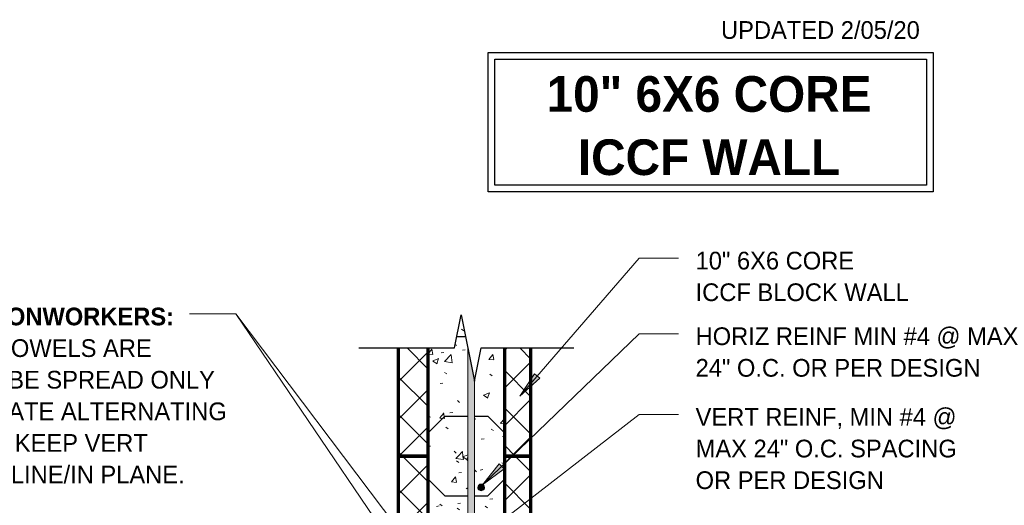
# Model space of a CAD drawing. Header units: inches. Extents: x 185 to 1318, y -45 to 298.
# Tile 23 of 23: x 1237 to 1311, y 88 to 125. Entities that reach past the tile are written whole.
import ezdxf

# ---------------------------------------------------------------- set-up
doc = ezdxf.new("R2010")
doc.units = ezdxf.units.IN
doc.header["$MEASUREMENT"] = 0
for name, color, linetype, lineweight in [('A-ANNO-TEXT', 2, 'Continuous', 9), ('A-DETL', 5, 'Continuous', 9), ('A-DETL-GENF', 3, 'Continuous', 9), ('A-DETL-HLIN', 3, 'Continuous', 70), ('A-DETL-MLIN', 3, 'Continuous', 30)]:
    doc.layers.add(name, color=color, linetype=linetype, lineweight=lineweight)
pattern_1 = [(50, (1159.29, 0), (4.59071, -0.40187), [0.48, -5.28]), (355, (1159.29, 0), (-0.88784, 4.8137), [0.384, -4.224]), (100.451, (1159.673, -0.033), (3.70197, 4.41272), [0.408, -4.487]), (46.184, (1159.29, 1.28), (6.83066, -1.05904), [0.72, -7.92]), (96.636, (1159.859, 1.192), (5.98166, 6.234), [0.612, -6.731]), (351.184, (1159.29, 1.28), (5.98208, 6.23382), [0.576, -6.336]), (21, (1159.93, 0.96), (3.82029, -2.5771), [0.48, -5.28]), (326, (1159.93, 0.96), (1.5572, 4.64059), [0.384, -4.224]), (71.451, (1160.248, 0.745), (5.37715, 2.0647), [0.408, -4.487]), (37.5, (1159.29, 0), (0.077972, 2.130786), [0.211, -3.962, 0.211, -4.077, -4.24]), (37.5, (1159.29, 0), (0.077972, 2.130786), [-8.461, 0.211, -4.029]), (7.5, (1159.29, 0), (1.683907, 2.52439), [0.211, -2.234, 0.211, -3.866, -1.616]), (7.5, (1159.29, 0), (1.683907, 2.52439), [-6.522, 0.211, -1.405]), (327.5, (1157.863, 0), (3.416527, -0.144297), [0.211, -1.389, 0.211, -4.781, -6.624]), (327.5, (1157.863, 0), (3.416527, -0.144297), [-6.592, 0.211, -6.413]), (317.5, (1157.223, 0), (3.732463, 0.640715), [0.211, -1.869, 0.211, -3.104, -4.704]), (317.5, (1157.223, 0), (3.732463, 0.640715), [-5.395, 0.211, -4.493])]
pattern_2 = [(45, (1159.29, 0), (-1.414214, 1.414214), []), (135, (1159.29, 0), (-1.414214, -1.414214), [])]

# ---------------------------------------------------------------- blocks, each defined once
blk = doc.blocks.new('Reinf Bar Eleva_ WITH SLAB0')
at = {"layer": 'A-DETL-GENF'}
blk.add_hatch(color=256, dxfattribs=at).paths.add_polyline_path([(0, 0), (0, -0.5), (41.642, -0.5), (44.142, 0)], flags=0)
for p, q in [((44.142, 0), (0, 0)), ((0, 0), (0, -0.5)), ((0, -0.5), (41.642, -0.5))]:
    blk.add_line(p, q, dxfattribs=at)
blk = doc.blocks.new('Reinf Bar Secti_ WITH SLAB3')
at = {"layer": 'A-DETL-GENF'}
h = blk.add_hatch(color=256, dxfattribs=at)
edge = h.paths.add_edge_path(flags=0)
edge.add_arc((0, 0), 0.25, 180, 360)
edge.add_arc((0, 0), 0.25, 360, 540)
for start, end in [(360, 180), (180, 360)]:
    blk.add_arc((0, 0), 0.25, start, end, dxfattribs=at)
blk = doc.blocks.new('Break Line2 - B_ WITH SLAB0')
at = {"layer": 'A-DETL-GENF', "lineweight": 30}
for p, q in [((-1, 0), (-0.5, 2.5)), ((-0.5, 2.5), (0.5, -2.5)), ((-8.216, 0), (-1, 0)), ((0.5, -2.5), (1, 0)), ((1, 0), (7.992, 0))]:
    blk.add_line(p, q, dxfattribs=at)

msp = doc.modelspace()

# ---------------------------------------------------------------- hatches: boundary and pattern name
at = {"layer": 'A-ANNO-TEXT'}
for points in [[(1275.83219463, 97.65078571), (1275.43371229, 97.99506744), (1274.32541379, 96.30953964)], [(1273.14344145, 90.83443589), (1272.77772093, 91.2133377), (1271.52155868, 89.63492523)]]:
    msp.add_hatch(color=7, dxfattribs=at).paths.add_polyline_path(points, flags=0)
at = {"layer": 'A-DETL-GENF'}
h = msp.add_hatch(dxfattribs=at)
h.set_pattern_fill('FP8_27', style=0, pattern_type=2)
h.set_pattern_definition(pattern_1)
h.paths.add_polyline_path([(1270.41415095, 91.79482759), (1270.41415095, 99.93675141), (1269.91415095, 102.43675141), (1269.41415095, 99.93675141), (1267.42160223, 99.93675141), (1267.42160223, 91.79482759)], flags=0)
h = msp.add_hatch(dxfattribs=at)
h.set_pattern_fill('FP8_28', style=0, pattern_type=2)
h.set_pattern_definition(pattern_2)
h.paths.add_polyline_path([(1265.16415095, 91.79482759), (1267.42160223, 91.79482759), (1267.42160223, 99.93675141), (1265.16415095, 99.93675141)], flags=0)
h = msp.add_hatch(dxfattribs=at)
h.set_pattern_fill('FP8_27', style=0, pattern_type=2)
h.set_pattern_definition(pattern_1)
h.paths.add_polyline_path([(1270.91415095, 97.43675141), (1270.91415095, 91.79482759), (1273.16415095, 91.79482759), (1273.16415095, 99.93675141), (1271.41415095, 99.93675141)], flags=0)
h = msp.add_hatch(dxfattribs=at)
h.set_pattern_fill('FP8_28', style=0, pattern_type=2)
h.set_pattern_definition(pattern_2)
h.paths.add_polyline_path([(1273.16415095, 91.79482759), (1275.16415095, 91.79482759), (1275.16415095, 99.93675141), (1273.16415095, 99.93675141)], flags=0)
h = msp.add_hatch(dxfattribs=at)
h.set_pattern_fill('FP8_28', style=0, pattern_type=2)
h.set_pattern_definition(pattern_2)
h.paths.add_polyline_path([(1265.16415095, 91.79482759), (1265.16415095, 79.79482759), (1267.42160223, 79.79482759), (1267.42160223, 91.79482759)], flags=0)
h = msp.add_hatch(dxfattribs=at)
h.set_pattern_fill('FP8_27', style=0, pattern_type=2)
h.set_pattern_definition(pattern_1)
h.paths.add_polyline_path([(1267.42160223, 91.79482759), (1267.42160223, 79.79482759), (1270.41415095, 79.79482759), (1270.41415095, 91.79482759)], flags=0)
h = msp.add_hatch(dxfattribs=at)
h.set_pattern_fill('FP8_27', style=0, pattern_type=2)
h.set_pattern_definition(pattern_1)
h.paths.add_polyline_path([(1273.16415095, 79.79482759), (1273.16415095, 91.79482759), (1270.91415095, 91.79482759), (1270.91415095, 79.79482759)], flags=0)
edge = h.paths.add_edge_path(flags=0)
edge.add_arc((1271.41415095, 89.43675141), 0.25, 0, 180)
edge.add_arc((1271.41415095, 89.43675141), 0.25, 180, 360)
h = msp.add_hatch(dxfattribs=at)
h.set_pattern_fill('FP8_28', style=0, pattern_type=2)
h.set_pattern_definition(pattern_2)
h.paths.add_polyline_path([(1275.16415095, 91.79482759), (1273.16415095, 91.79482759), (1273.16415095, 79.79482759), (1275.16415095, 79.79482759)], flags=0)

# ---------------------------------------------------------------- linework, layer by layer
at = {"layer": 'A-ANNO-TEXT', "color": 7}
for p, q in [((1274.32541379, 96.30953964), (1283.30623524, 106.70422071)), ((1283.30623524, 106.70422071), (1286.28621194, 106.70422071)), ((1252.9294547, 102.4961029), (1249.45177687, 102.4961029)), ((1269.79525378, 77.65635453), (1252.9294547, 102.4961029)), ((1271.88159528, 77.45099347), (1252.9294547, 102.4961029)), ((1271.52155868, 89.63492523), (1283.30623524, 101.00963455)), ((1283.30623524, 101.00963455), (1286.28621194, 101.00963455)), ((1275.43371229, 97.99506744), (1274.32541379, 96.30953964)), ((1275.83219463, 97.65078571), (1275.43371229, 97.99506744)), ((1274.32541379, 96.30953964), (1275.83219463, 97.65078571)), ((1270.72875626, 85.17745313), (1283.30623524, 94.92999886)), ((1283.30623524, 94.92999886), (1286.28621194, 94.92999886)), ((1272.77772093, 91.2133377), (1271.52155868, 89.63492523)), ((1273.14344145, 90.83443589), (1272.77772093, 91.2133377)), ((1271.52155868, 89.63492523), (1273.14344145, 90.83443589))]:
    msp.add_line(p, q, dxfattribs=at)
at = {"layer": 'A-DETL', "lineweight": 30}
for p, q in [((1271.9487976, 122.20112281), (1305.4487976, 122.20112281)), ((1271.9487976, 111.70112281), (1271.9487976, 122.20112281)), ((1272.4487976, 121.70112281), (1304.9487976, 121.70112281)), ((1272.4487976, 112.20112281), (1272.4487976, 121.70112281)), ((1304.9487976, 121.70112281), (1304.9487976, 112.20112281)), ((1305.4487976, 122.20112281), (1305.4487976, 111.70112281)), ((1304.9487976, 112.20112281), (1272.4487976, 112.20112281)), ((1305.4487976, 111.70112281), (1271.9487976, 111.70112281))]:
    msp.add_line(p, q, dxfattribs=at)
at = {"layer": 'A-DETL-HLIN'}
for p, q in [((1265.16415095, 99.93675141), (1265.16415095, 91.79482759)), ((1267.42160223, 91.79482759), (1267.42160223, 99.93675141)), ((1273.16415095, 99.93675141), (1273.16415095, 91.79482759)), ((1275.16415095, 91.79482759), (1275.16415095, 99.93675141)), ((1265.16415095, 91.79482759), (1265.16415095, 79.79482759)), ((1267.42160223, 91.79482759), (1265.16415095, 91.79482759)), ((1265.16415095, 91.79482759), (1265.16415095, 79.79482759)), ((1265.16415095, 91.79482759), (1267.42160223, 91.79482759)), ((1267.42160223, 79.79482759), (1267.42160223, 91.79482759)), ((1267.42160223, 79.79482759), (1267.42160223, 91.79482759)), ((1275.16415095, 91.79482759), (1273.16415095, 91.79482759)), ((1273.16415095, 91.79482759), (1273.16415095, 79.79482759)), ((1273.16415095, 91.79482759), (1273.16415095, 79.79482759)), ((1273.16415095, 91.79482759), (1275.16415095, 91.79482759)), ((1275.16415095, 79.79482759), (1275.16415095, 91.79482759)), ((1275.16415095, 79.79482759), (1275.16415095, 91.79482759))]:
    msp.add_line(p, q, dxfattribs=at)
at = {"layer": 'A-DETL-MLIN'}
for p, q in [((1269.58576619, 100.79482759), (1270.24253572, 100.79482759)), ((1267.42160223, 93.54482759), (1268.67160223, 94.79482759)), ((1268.67160223, 94.79482759), (1270.41415095, 94.79482759)), ((1270.91415095, 94.79482759), (1271.91415095, 94.79482759)), ((1273.16415095, 93.54482759), (1271.91415095, 94.79482759)), ((1267.42160223, 93.54482759), (1267.42160223, 91.79482759)), ((1273.16415095, 93.54482759), (1273.16415095, 91.79482759)), ((1267.42160223, 90.04482759), (1267.42160223, 91.79482759)), ((1273.16415095, 90.04482759), (1273.16415095, 91.79482759)), ((1267.42160223, 90.04482759), (1268.67160223, 88.79482759)), ((1273.16415095, 90.04482759), (1271.91415095, 88.79482759)), ((1268.67160223, 88.79482759), (1270.41415095, 88.79482759)), ((1270.91415095, 88.79482759), (1271.91415095, 88.79482759))]:
    msp.add_line(p, q, dxfattribs=at)

# ---------------------------------------------------------------- block references
at = {"layer": 'A-DETL-GENF'}
msp.add_blockref('Break Line2 - B_ WITH SLAB0', (1270.41415095, 99.93675141), dxfattribs=at)
for name, p, rotation in [('Reinf Bar Eleva_ WITH SLAB0', (1270.41415095, 55.79482759), 89.99999999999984), ('Reinf Bar Secti_ WITH SLAB3', (1271.41415095, 89.43675141), 180)]:
    msp.add_blockref(name, p, dxfattribs=dict(at, rotation=rotation))

# ---------------------------------------------------------------- texts
at = {"layer": 'A-ANNO-TEXT', "color": 7}
for s, insert, char_height, width, attachment_point, line_spacing_factor in [('\\fStylus BT|b0|i0|c0|p34|;UPDATED 2/05/20', (1289.4799894, 124.55355389), 1.3341121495, 19.422, 1, 1.070803), ('\\fStylus BT|b1|i0|c0|p34|;10" 6X6 CORE\\PICCF WALL', (1288.57827416, 120.41220299), 2.6869158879, 31.536, 2, 1.063354), ('\\fStylus BT|b0|i0|c0|p34|;10" 6X6 CORE\\PICCF BLOCK WALL', (1287.56621194, 107.18357096), 1.3341121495, 19.08, 1, 1.070803), ('\\fStylus BT|b1|i0|c0|p34|;NOTE TO IRONWORKERS:\\fStylus BT|b0|i0|c0|p34|;\\PVERTICAL DOWELS ARE\\PSHOWN TO BE SPREAD ONLY\\PTO ILLUSTRATE ALTERNATING\\PDIRECTION. KEEP VERT\\PDOWELS IN LINE/IN PLANE.', (1225.49177687, 102.97545314), 1.3341121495, 31.032, 1, 1.070803), ('\\fStylus BT|b0|i0|c0|p34|;HORIZ REINF MIN #4 @ MAX\\P24" O.C. OR PER DESIGN', (1287.56621194, 101.4889848), 1.3341121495, 30.186, 1, 1.070803), ('\\fStylus BT|b0|i0|c0|p34|;VERT REINF, MIN #4 @\\PMAX 24" O.C. SPACING\\POR PER DESIGN', (1287.56621194, 95.4093491), 1.3341121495, 24.984, 1, 1.070803)]:
    msp.add_mtext(s, dxfattribs=dict(at, insert=insert, char_height=char_height, width=width, attachment_point=attachment_point, line_spacing_factor=line_spacing_factor))

doc.saveas('drawing.dxf')
